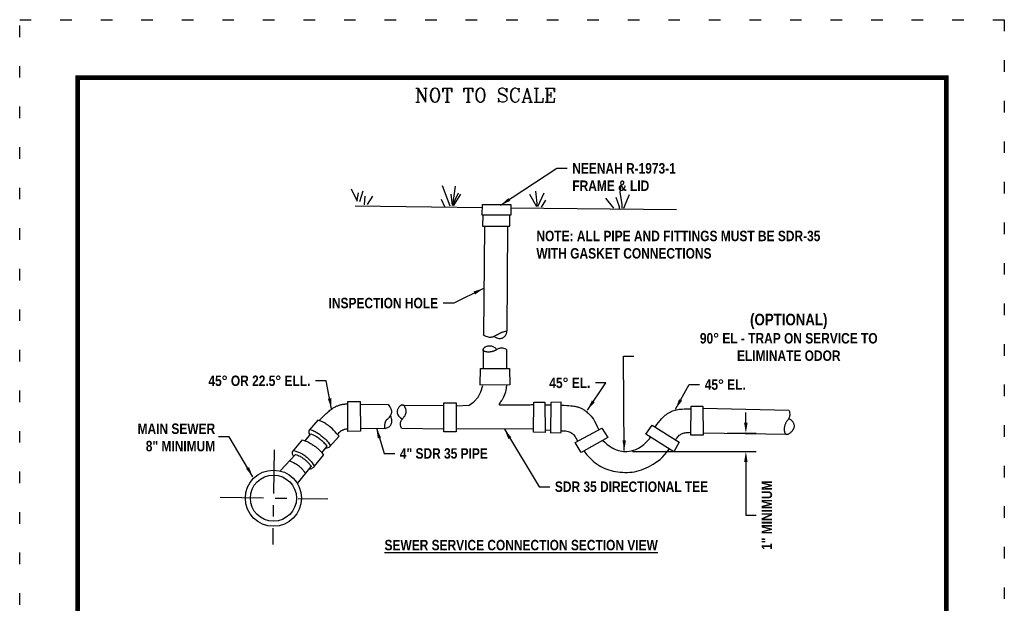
# Model space of a CAD drawing. Header units: feet. Extents: x 12.9 to 21.4, y -2.9 to 8.1.
# Tile 179 of 179: x 12.9 to 21.4, y 3.1 to 8.1. Entities that reach past the tile are written whole.
import ezdxf
from ezdxf.enums import TextEntityAlignment as Align

# ---------------------------------------------------------------- set-up
doc = ezdxf.new("R2010")
doc.units = ezdxf.units.FT
doc.header["$MEASUREMENT"] = 0
doc.linetypes.add('CENTER2', pattern=[1.125, 0.75, -0.125, 0.125, -0.125])
doc.linetypes.add('DOT2', pattern=[0.125, 0, -0.125])
doc.layers.get('0').update_dxf_attribs({"linetype": 'CONTINUOUS'})
doc.layers.get('DEFPOINTS').update_dxf_attribs({"linetype": 'CONTINUOUS'})
for name, color, linetype in [('BORDER', 7, 'CONTINUOUS'), ('DIMENSIONS', 7, 'CONTINUOUS'), ('EARTH', 32, 'CONTINUOUS'), ('SEWER', 3, 'CONTINUOUS'), ('TEXT', 7, 'CONTINUOUS')]:
    doc.layers.add(name, color=color, linetype=linetype)
doc.styles.add('STYLE3', font='romanc.shx')
doc.styles.add('TECHNICAL', font='techb___.ttf')
doc.dimstyles.get("Standard").update_dxf_attribs({"dimtxt": 0.18, "dimasz": 0.18, "dimexe": 0.18, "dimexo": 0.0625, "dimgap": 0.09, "dimtad": 0, "dimtih": 1, "dimtoh": 1, "dimdec": 4, "dimzin": 0, "dimdsep": 46, "dimtxsty": 'Standard', "dimcen": 0.09, "dimadec": 0, "dimazin": 0, "dimtfac": 1, "dimtdec": 4, "dimtofl": 0, "dimtmove": 0, "dimatfit": 3, "dimfxl": 1, "dimtolj": 1, "dimtzin": 0, "dimarcsym": 0})

# ---------------------------------------------------------------- blocks, each defined once
blk = doc.blocks.new('*D0')
at = {"color": 0, "lineweight": -2, "transparency": 16777216}
for p, q in [((19.1346, 4.6126), (19.1346, 4.7026)), ((18.9747, 4.5225), (19.2247, 4.5226)), ((18.1558, 4.3654), (19.2248, 4.366)), ((19.1348, 4.2759), (19.1351, 3.8152)), ((19.1351, 3.8152), (19.2251, 3.8152))]:
    blk.add_line(p, q, dxfattribs=at)
at = {"color": 0, "transparency": 16777216}
for points in [[(19.1496, 4.6126), (19.1196, 4.6126), (19.1347, 4.5226)], [(19.1498, 4.2759), (19.1198, 4.2759), (19.1348, 4.3659)]]:
    blk.add_solid(points, dxfattribs=at)
at = {"layer": 'DEFPOINTS', "color": 0, "transparency": 16777216}
for p in [(18.9435, 4.5225), (19.1347, 4.5226), (18.1245, 4.3654)]:
    blk.add_point(p, dxfattribs=at)
at = {"color": 7, "transparency": 16777216, "insert": (19.3164, 3.8152), "char_height": 0.09, "attachment_point": 5, "rotation": 90, "style": 'TECHNICAL'}
blk.add_mtext('\\A1;1" MINIMUM', dxfattribs=at)

msp = doc.modelspace()

# ---------------------------------------------------------------- linework, layer by layer
at = {"layer": 'BORDER', "color": 7, "const_width": 0.04}
msp.add_lwpolyline([(13.36586, -2.40798), (13.36586, 7.59202), (20.86586, 7.59202), (20.86586, -2.40798)], close=True, dxfattribs=at)
at = {"layer": 'DEFPOINTS', "color": 7, "linetype": 'DOT2', "ltscale": 2}
msp.add_lwpolyline([(12.86586, -2.90798), (12.86586, 8.09202), (21.36586, 8.09202), (21.36586, -2.90798)], close=True, dxfattribs=at)
at = {"layer": 'DIMENSIONS', "color": 7, "linetype": 'CENTER2', "ltscale": 0.5}
for points in [[(15.0629, 4.37816), (15.0501, 3.56252)], [(14.59638, 3.97044), (15.52537, 3.95595)]]:
    msp.add_lwpolyline(points, dxfattribs=at)
at = {"layer": 'EARTH', "color": 7}
for points in [[(15.7274, 6.63126), (15.77847, 6.52619)], [(16.51301, 6.66148), (16.5781, 6.48536)], [(16.6261, 6.65651), (16.60312, 6.48737)], [(18.05622, 6.65687), (18.04622, 6.60183), (18.06527, 6.49875), (18.06427, 6.46673)], [(15.78645, 6.59824), (15.77746, 6.53419)], [(15.82948, 6.61327), (15.79948, 6.52119)], [(15.84651, 6.57024), (15.83952, 6.49318)], [(15.91156, 6.56925), (15.86454, 6.49719)], [(16.58808, 6.58744), (16.59912, 6.48737)], [(16.65013, 6.59546), (16.60212, 6.49037)], [(16.67115, 6.58646), (16.60713, 6.48637)], [(17.26762, 6.58562), (17.32669, 6.47855)], [(17.31765, 6.61165), (17.3327, 6.47955)], [(17.39171, 6.59566), (17.3357, 6.47755)], [(17.92214, 6.55176), (17.99122, 6.46571)], [(18.01221, 6.56079), (18.04125, 6.48073), (18.04126, 6.45371)], [(18.12629, 6.58083), (18.09629, 6.50677), (18.07829, 6.46373)], [(15.76246, 6.48415), (16.86017, 6.47215)], [(16.50303, 6.54439), (16.53607, 6.47534)], [(17.10554, 6.46947), (18.53565, 6.45384)], [(17.40374, 6.53361), (17.36773, 6.47455)]]:
    msp.add_lwpolyline(points, dxfattribs=at)
at = {"layer": 'SEWER', "color": 7}
for points in [[(16.85874, 6.40537), (16.86067, 6.49557), (17.10596, 6.49557), (17.10449, 6.40399), (16.85874, 6.40537)], [(16.86275, 6.40437), (16.86257, 6.30932), (17.09643, 6.30865), (17.09777, 6.40467)], [(16.87838, 6.3083), (16.86862, 5.37256)], [(17.07829, 6.30798), (17.07177, 5.40764)], [(16.86762, 5.37556), (16.87952, 5.36727), (16.89053, 5.36101), (16.90072, 5.35656), (16.91017, 5.35368), (16.91896, 5.35217), (16.92719, 5.35179), (16.93493, 5.35233), (16.94226, 5.35357), (16.94926, 5.35529), (16.95594, 5.3574), (16.96229, 5.35982), (16.96831, 5.36245), (16.974, 5.36523), (16.97936, 5.36807), (16.98437, 5.37089), (16.98905, 5.37359), (16.99339, 5.37613), (16.99744, 5.3785), (17.00126, 5.38071), (17.0049, 5.38279), (17.00842, 5.38475), (17.01188, 5.38662), (17.01532, 5.3884), (17.01881, 5.39011), (17.02244, 5.39179), (17.02642, 5.39349), (17.031, 5.39526), (17.03644, 5.39719), (17.04299, 5.39932), (17.05089, 5.40173), (17.0604, 5.40448), (17.07177, 5.40764)], [(16.96019, 5.35797), (16.9725, 5.35069), (16.9836, 5.3455), (16.99357, 5.34213), (17.00253, 5.34034), (17.01057, 5.33987), (17.01779, 5.34046), (17.02429, 5.34187), (17.03017, 5.34383), (17.03551, 5.34614), (17.04036, 5.3487), (17.04474, 5.3515), (17.0487, 5.35447), (17.05226, 5.35758), (17.05545, 5.3608), (17.0583, 5.36407), (17.06085, 5.36736), (17.06312, 5.37066), (17.06513, 5.37411), (17.06687, 5.37788), (17.06834, 5.38215), (17.06957, 5.38709), (17.07055, 5.39287), (17.07128, 5.39966), (17.07177, 5.40764)], [(17.06981, 5.24451), (17.0568, 5.25029), (17.04544, 5.25428), (17.03551, 5.2567), (17.02684, 5.25777), (17.01923, 5.25772), (17.01249, 5.25678), (17.00642, 5.25516), (17.00084, 5.25309), (16.99556, 5.25076), (16.99054, 5.24827), (16.98573, 5.24568), (16.98108, 5.24304), (16.97657, 5.24043), (16.97214, 5.23789), (16.96776, 5.2355), (16.96339, 5.23331), (16.959, 5.23138), (16.95458, 5.22969), (16.95012, 5.22824), (16.94563, 5.22701), (16.94111, 5.22598), (16.93656, 5.22514), (16.93198, 5.22447), (16.92737, 5.22396), (16.92273, 5.22359), (16.91809, 5.22337), (16.91347, 5.22329), (16.9089, 5.22335), (16.9044, 5.22357), (16.90002, 5.22393), (16.89577, 5.22445), (16.89167, 5.22512), (16.88777, 5.22595), (16.88409, 5.22693), (16.88067, 5.22807), (16.87756, 5.22937), (16.87478, 5.23082), (16.87237, 5.23243), (16.87037, 5.2342), (16.86882, 5.23612), (16.86775, 5.2382), (16.86715, 5.24042), (16.86702, 5.24277), (16.86736, 5.24523), (16.86815, 5.2478), (16.86938, 5.25045), (16.87105, 5.25318), (16.87315, 5.25597), (16.87567, 5.2588), (16.87859, 5.26163), (16.88187, 5.26439), (16.88549, 5.26705), (16.88943, 5.26954), (16.89365, 5.27181), (16.89813, 5.27381), (16.90284, 5.27549), (16.90775, 5.27681), (16.91284, 5.27773), (16.91807, 5.27826), (16.92342, 5.27838), (16.92887, 5.27807), (16.93437, 5.27733), (16.93991, 5.27615), (16.94545, 5.2745), (16.95097, 5.27239), (16.95638, 5.2698), (16.96163, 5.26672), (16.96663, 5.26313), (16.97131, 5.25902), (16.97561, 5.25439), (16.97944, 5.24921), (16.98274, 5.24349)], [(16.86711, 5.24119), (16.86595, 5.08195)], [(17.06881, 5.24651), (17.0683, 5.08311)], [(16.84071, 4.93921), (16.84267, 5.08233), (17.09487, 5.08139), (17.09622, 4.94015), (16.83871, 4.93821)], [(16.63357, 4.76061), (16.74566, 4.76376), (16.78605, 4.79326), (16.82352, 4.83281), (16.84788, 4.8815), (16.86287, 4.93579)], [(17.06947, 4.93899), (17.06919, 4.93665), (17.06833, 4.93016), (17.06686, 4.92031), (17.06473, 4.9079), (17.06191, 4.8937), (17.05835, 4.87851), (17.05402, 4.86312), (17.04889, 4.84832), (17.04297, 4.83476), (17.03655, 4.82255), (17.02994, 4.81166), (17.02348, 4.80206), (17.01752, 4.79372), (17.01237, 4.78662), (17.00838, 4.78072), (17.00587, 4.77599), (17.00511, 4.7724), (17.00607, 4.7698), (17.00862, 4.76806), (17.01268, 4.76704), (17.01813, 4.76658), (17.02486, 4.76655), (17.03276, 4.76679), (17.04174, 4.76717), (17.05165, 4.76757), (17.06233, 4.76794), (17.07356, 4.76828), (17.08514, 4.76858), (17.09686, 4.76884), (17.10854, 4.76903), (17.11995, 4.76914), (17.13091, 4.76918), (17.14127, 4.76913), (17.15115, 4.76902), (17.16075, 4.76886), (17.17025, 4.76868), (17.17984, 4.7685), (17.18971, 4.76835), (17.20005, 4.76826), (17.21104, 4.76824), (17.2228, 4.76831), (17.23511, 4.76847), (17.24771, 4.76869), (17.2603, 4.76896), (17.2726, 4.76926), (17.28433, 4.76957), (17.2952, 4.76987), (17.30493, 4.77015)], [(15.45205, 4.63123), (15.46622, 4.64657), (15.47906, 4.66013), (15.49071, 4.67209), (15.50133, 4.68263), (15.51105, 4.69194), (15.52001, 4.7002), (15.52836, 4.70759), (15.53624, 4.71429), (15.54378, 4.72045), (15.55103, 4.72614), (15.55805, 4.73137), (15.56488, 4.7362), (15.57158, 4.74063), (15.57817, 4.74471), (15.58472, 4.74846), (15.59128, 4.75191), (15.59786, 4.7551), (15.60442, 4.75802), (15.61091, 4.76068), (15.61727, 4.76307), (15.62343, 4.76521), (15.62934, 4.7671), (15.63493, 4.76873), (15.64014, 4.77011), (15.64494, 4.77124), (15.64936, 4.77215), (15.65348, 4.77289), (15.65735, 4.77347), (15.66105, 4.77393), (15.66464, 4.77431), (15.66819, 4.77464), (15.67175, 4.77495), (15.67538, 4.77527), (15.67906, 4.7756), (15.68275, 4.77594), (15.6864, 4.77628), (15.68997, 4.77662), (15.69343, 4.77694), (15.69674, 4.77726), (15.69985, 4.77756)], [(15.69992, 4.53861), (15.69985, 4.79781), (15.80629, 4.79754), (15.807, 4.53964), (15.69992, 4.53861)], [(15.80635, 4.775), (16.04713, 4.77188)], [(16.04713, 4.77188), (16.05373, 4.76311), (16.05932, 4.75479), (16.06397, 4.74692), (16.06773, 4.73948), (16.07067, 4.73247), (16.07286, 4.72587), (16.07436, 4.71966), (16.07525, 4.71384), (16.07558, 4.70839), (16.07541, 4.70329), (16.07481, 4.6985), (16.07383, 4.69399), (16.07253, 4.68973), (16.07097, 4.68569), (16.06922, 4.68184), (16.06733, 4.67814), (16.06536, 4.67458), (16.0633, 4.67113), (16.06116, 4.6678), (16.05894, 4.66459), (16.05663, 4.66148), (16.05423, 4.65848), (16.05174, 4.65559), (16.04916, 4.65279), (16.04649, 4.65008), (16.04377, 4.64745), (16.04104, 4.64489), (16.03834, 4.64238), (16.03571, 4.63991), (16.03319, 4.63747), (16.03082, 4.63503), (16.02865, 4.6326), (16.0267, 4.63014), (16.02496, 4.62759), (16.02341, 4.62489), (16.02202, 4.62196), (16.02078, 4.61874), (16.01965, 4.61515), (16.01861, 4.61111), (16.01765, 4.60658), (16.01675, 4.6015), (16.016, 4.59601), (16.0155, 4.59027), (16.01534, 4.58445), (16.01563, 4.57872), (16.01646, 4.57324), (16.01794, 4.56818), (16.02016, 4.56371)], [(16.16327, 4.56675), (16.15751, 4.58114), (16.15424, 4.59367), (16.15312, 4.60457), (16.15376, 4.61403), (16.15582, 4.62228), (16.15893, 4.62952), (16.16272, 4.63595), (16.16684, 4.64181), (16.17097, 4.64726), (16.17502, 4.65241), (16.17893, 4.65731), (16.18267, 4.66204), (16.18618, 4.66665), (16.18943, 4.67123), (16.19236, 4.67583), (16.19493, 4.68051), (16.19711, 4.68534), (16.19889, 4.69026), (16.20029, 4.69522), (16.20133, 4.70018), (16.20201, 4.70506), (16.20236, 4.70981), (16.20238, 4.71438), (16.2021, 4.71871), (16.20152, 4.72276), (16.20069, 4.72653), (16.19966, 4.73007), (16.19849, 4.73339), (16.19721, 4.73652), (16.19588, 4.73949), (16.19454, 4.74233), (16.19325, 4.74506), (16.19204, 4.74771), (16.19087, 4.75026), (16.18972, 4.75268), (16.18852, 4.75496), (16.18724, 4.75707), (16.18583, 4.75899), (16.18425, 4.76069), (16.18245, 4.76217), (16.1804, 4.76339), (16.17813, 4.76435), (16.17569, 4.76507), (16.17312, 4.76553), (16.17045, 4.76573), (16.16774, 4.7657), (16.16503, 4.76541), (16.16236, 4.76488), (16.15975, 4.7641), (16.1572, 4.76305), (16.15468, 4.7617), (16.15217, 4.76001), (16.14963, 4.75796), (16.14704, 4.75553), (16.14437, 4.75267), (16.1416, 4.74937), (16.13873, 4.7456), (16.13583, 4.74138), (16.13301, 4.73676), (16.13038, 4.73177), (16.12806, 4.72645), (16.12613, 4.72084), (16.12472, 4.71496), (16.12392, 4.70886), (16.12387, 4.70256), (16.12483, 4.69598), (16.12707, 4.68904), (16.13087, 4.68164), (16.13651, 4.67371), (16.14427, 4.66516), (16.15442, 4.65589), (16.16725, 4.64581)], [(16.17243, 4.76542), (16.52762, 4.76188)], [(16.52762, 4.53546), (16.52762, 4.78652), (16.63345, 4.78652), (16.63462, 4.53546), (16.52762, 4.53546)], [(17.30726, 4.7923), (17.4006, 4.79226), (17.4025, 4.52999), (17.30133, 4.5321), (17.30526, 4.7923)], [(17.40078, 4.76737), (17.44803, 4.76682)], [(17.45018, 4.78799), (17.44838, 4.52715), (17.54018, 4.52895), (17.54018, 4.78979), (17.45018, 4.78799)], [(17.54018, 4.76641), (17.56629, 4.76486), (17.58854, 4.76332), (17.6074, 4.76176), (17.62335, 4.76017), (17.63686, 4.75854), (17.64839, 4.75686), (17.65841, 4.75511), (17.6674, 4.75328), (17.67577, 4.75136), (17.68364, 4.7493), (17.6911, 4.7471), (17.69823, 4.7447), (17.70509, 4.74208), (17.71176, 4.73922), (17.71831, 4.73607), (17.72483, 4.73261), (17.73138, 4.7288), (17.738, 4.7246), (17.74475, 4.71996), (17.75166, 4.71483), (17.75878, 4.70916), (17.76616, 4.7029), (17.77382, 4.696), (17.78183, 4.68842), (17.79022, 4.68001), (17.79904, 4.6703), (17.80835, 4.6587), (17.81821, 4.64465), (17.82866, 4.62756), (17.83977, 4.60686), (17.85158, 4.58198), (17.86416, 4.55234)], [(16.02016, 4.56371), (16.03449, 4.56885), (16.04595, 4.57407), (16.0549, 4.57934), (16.06172, 4.58463), (16.06678, 4.58991), (16.07044, 4.59515), (16.07306, 4.60032), (16.07502, 4.6054), (16.0766, 4.61042), (16.07775, 4.61572), (16.07834, 4.62173), (16.07823, 4.62886), (16.07729, 4.63751), (16.07539, 4.64811), (16.07239, 4.66107), (16.06817, 4.67681)], [(18.3517, 4.57648), (18.36749, 4.59811), (18.3818, 4.6168), (18.39484, 4.63288), (18.40685, 4.64666), (18.41805, 4.65848), (18.42866, 4.66866), (18.43891, 4.67754), (18.44903, 4.68543), (18.45921, 4.69261), (18.46951, 4.69914), (18.47993, 4.70504), (18.4905, 4.7103), (18.50123, 4.71495), (18.51214, 4.71898), (18.52326, 4.7224), (18.53459, 4.72523), (18.54622, 4.72749), (18.55844, 4.72925), (18.57165, 4.73061), (18.58619, 4.73166), (18.60245, 4.73248), (18.62079, 4.73317), (18.64158, 4.73382), (18.66311, 4.73446)], [(18.66102, 4.50615), (18.66318, 4.75554), (18.76326, 4.75657), (18.7663, 4.50615), (18.66102, 4.50615)], [(18.76341, 4.7385), (19.50685, 4.72173)], [(19.50685, 4.72173), (19.51026, 4.70897), (19.51233, 4.69762), (19.5132, 4.68755), (19.51306, 4.6786), (19.51204, 4.67066), (19.51032, 4.66357), (19.50804, 4.65721), (19.50537, 4.65142), (19.50245, 4.6461), (19.49936, 4.64113), (19.49616, 4.63644), (19.49291, 4.63194), (19.48967, 4.62754), (19.48652, 4.62317), (19.48351, 4.61873), (19.48069, 4.61414), (19.47814, 4.60934), (19.47584, 4.60436), (19.47379, 4.59925), (19.47198, 4.59408), (19.47041, 4.58889), (19.46907, 4.58374), (19.46794, 4.57868), (19.46703, 4.57377), (19.46632, 4.56905), (19.46582, 4.56451), (19.46552, 4.56011), (19.46545, 4.55584), (19.46559, 4.55166), (19.46596, 4.54755), (19.46655, 4.54347), (19.46737, 4.53941), (19.46843, 4.53535), (19.46973, 4.53137), (19.47127, 4.52756), (19.47307, 4.524), (19.47512, 4.5208), (19.47744, 4.51804), (19.48003, 4.51582), (19.48289, 4.51423), (19.48603, 4.51333), (19.48942, 4.5131), (19.49303, 4.5135), (19.49684, 4.51448), (19.50081, 4.51599), (19.50491, 4.51799), (19.50912, 4.52042), (19.51341, 4.52324), (19.51774, 4.52641), (19.52206, 4.52989), (19.52631, 4.53365), (19.53044, 4.53765), (19.53439, 4.54187), (19.5381, 4.54626), (19.54152, 4.5508), (19.54459, 4.55544), (19.54726, 4.56017), (19.54951, 4.56496), (19.55131, 4.56981), (19.55266, 4.57469), (19.55352, 4.57959), (19.5539, 4.58451), (19.55376, 4.58942), (19.55309, 4.59431), (19.55189, 4.59916), (19.55021, 4.60394), (19.54814, 4.60859), (19.54574, 4.61307), (19.54308, 4.61733), (19.54024, 4.62133), (19.5373, 4.62501), (19.53432, 4.62833), (19.53135, 4.63127), (19.52833, 4.6339), (19.52516, 4.63632), (19.52175, 4.63863), (19.51801, 4.64092), (19.51384, 4.64329), (19.50916, 4.64584), (19.50386, 4.64868)], [(15.43969, 4.63562), (15.36565, 4.54953)], [(15.62243, 4.49681), (15.6048, 4.51756), (15.589, 4.53522), (15.57483, 4.55015), (15.56209, 4.56268), (15.55059, 4.5732), (15.54012, 4.58203), (15.53049, 4.58955), (15.52151, 4.59611), (15.51296, 4.60201), (15.50454, 4.60742), (15.49595, 4.61243), (15.48688, 4.61718), (15.47703, 4.62175), (15.46609, 4.62628), (15.45374, 4.63086), (15.43969, 4.63562)], [(18.27194, 4.51425), (18.32733, 4.59189), (18.55772, 4.44618), (18.51317, 4.36319), (18.27194, 4.51425)], [(15.33065, 4.45745), (15.37867, 4.51651)], [(15.36565, 4.54953), (15.36165, 4.54152), (15.36165, 4.52251), (15.37042, 4.50776)], [(15.37165, 4.55651), (15.37364, 4.55574), (15.37769, 4.55414), (15.38343, 4.55181), (15.39047, 4.54886), (15.39842, 4.54539), (15.4069, 4.54152), (15.41552, 4.53736), (15.4239, 4.533), (15.43174, 4.52853), (15.43909, 4.52396), (15.44606, 4.51927), (15.45279, 4.51441), (15.4594, 4.50939), (15.46603, 4.50416), (15.47279, 4.49872), (15.47982, 4.49303), (15.48722, 4.48704), (15.49497, 4.48053), (15.50305, 4.47326), (15.51142, 4.46498), (15.52005, 4.45543), (15.52889, 4.44437), (15.53792, 4.43156), (15.5471, 4.41673)], [(15.37867, 4.51651), (15.39355, 4.511), (15.40654, 4.50561), (15.4179, 4.5003), (15.42789, 4.49499), (15.43676, 4.48965), (15.44477, 4.48422), (15.45219, 4.47864), (15.45928, 4.47286), (15.46624, 4.46681), (15.47321, 4.46043), (15.48023, 4.45362), (15.48739, 4.44632), (15.49475, 4.43843), (15.5024, 4.42988), (15.51039, 4.42058), (15.51881, 4.41046)], [(15.60942, 4.51187), (15.61694, 4.52095), (15.62353, 4.52832), (15.62932, 4.53421), (15.63447, 4.53885), (15.63912, 4.54247), (15.64341, 4.5453), (15.6475, 4.54759), (15.65152, 4.54956), (15.65562, 4.5514), (15.65998, 4.55316), (15.66475, 4.55483), (15.6701, 4.55643), (15.67619, 4.55796), (15.68321, 4.55941), (15.6913, 4.56079), (15.69991, 4.56201)], [(15.80766, 4.56689), (16.02016, 4.56371)], [(16.16327, 4.56675), (16.52762, 4.55951)], [(16.63449, 4.56278), (17.30175, 4.56031)], [(17.40234, 4.55163), (17.44608, 4.55065)], [(17.54636, 4.54409), (17.56307, 4.54347), (17.5775, 4.54221), (17.58993, 4.54035), (17.60063, 4.53793), (17.60987, 4.53499), (17.61792, 4.53159), (17.62504, 4.52776), (17.63152, 4.52356), (17.6376, 4.51896), (17.64346, 4.51374), (17.64924, 4.50764), (17.65511, 4.50036), (17.66121, 4.49165), (17.66771, 4.48121), (17.67475, 4.46877), (17.68249, 4.45405)], [(17.66167, 4.44243), (17.89182, 4.56658), (17.94288, 4.48453), (17.71174, 4.35637), (17.66167, 4.44243)], [(18.52615, 4.46328), (18.53348, 4.47416), (18.5405, 4.48362), (18.54728, 4.4918), (18.55388, 4.49881), (18.56038, 4.50479), (18.56685, 4.50987), (18.57334, 4.51417), (18.57993, 4.51783), (18.58671, 4.52096), (18.59392, 4.5236), (18.6018, 4.52577), (18.61062, 4.52752), (18.62062, 4.52886), (18.63206, 4.52982), (18.64521, 4.53044), (18.66031, 4.53073)], [(18.76511, 4.52729), (19.48859, 4.51346)], [(15.22159, 4.36335), (15.30663, 4.46545)], [(15.30663, 4.46545), (15.32217, 4.46053), (15.3359, 4.45554), (15.34804, 4.45051), (15.35879, 4.44547), (15.36836, 4.44043), (15.37697, 4.43542), (15.38482, 4.43047), (15.39212, 4.42561), (15.39906, 4.42084), (15.40571, 4.41615), (15.4121, 4.41149), (15.41829, 4.40684), (15.42432, 4.40215), (15.43022, 4.39739), (15.43605, 4.39252), (15.44184, 4.38751), (15.44763, 4.38231), (15.45342, 4.37684), (15.4592, 4.37104), (15.46497, 4.3648), (15.47071, 4.35806), (15.47643, 4.35072), (15.48211, 4.3427), (15.48775, 4.33393)], [(15.53682, 4.40346), (15.62243, 4.49681)], [(17.90025, 4.4609), (17.91584, 4.44484), (17.93524, 4.42745), (17.95361, 4.41335), (17.97107, 4.40202), (17.98774, 4.39299), (18.00376, 4.38573), (18.01925, 4.37975), (18.03435, 4.37466), (18.04924, 4.37047), (18.06416, 4.36728), (18.07929, 4.36521), (18.09486, 4.36437), (18.11107, 4.36487), (18.12814, 4.36683), (18.14627, 4.37036), (18.16562, 4.37565), (18.18614, 4.3832), (18.20772, 4.3936), (18.23025, 4.40742), (18.25363, 4.42525), (18.27776, 4.44767), (18.30251, 4.47526), (18.31271, 4.48872)], [(15.11855, 4.20019), (15.24587, 4.34038)], [(15.22835, 4.32525), (15.22566, 4.33058), (15.22354, 4.33581), (15.22197, 4.3409), (15.22093, 4.34583), (15.2204, 4.35057), (15.22034, 4.35509), (15.22075, 4.35936), (15.22159, 4.36335)], [(15.23472, 4.37381), (15.2554, 4.36649), (15.27284, 4.35976), (15.28752, 4.35346), (15.29993, 4.34744), (15.31057, 4.34154), (15.31993, 4.33562), (15.3285, 4.32951), (15.33678, 4.32306), (15.34517, 4.31611), (15.35377, 4.30847), (15.36259, 4.29994), (15.37165, 4.29033), (15.38094, 4.27943), (15.39048, 4.26707), (15.40029, 4.25304), (15.41038, 4.23714)], [(15.24587, 4.34038), (15.25702, 4.33705), (15.26741, 4.33319), (15.27704, 4.32892), (15.28593, 4.32436), (15.29409, 4.31963), (15.30155, 4.31487), (15.3083, 4.31019), (15.31437, 4.30573), (15.31978, 4.30156), (15.32463, 4.29767), (15.32904, 4.29396), (15.33312, 4.29039), (15.33699, 4.28688), (15.34077, 4.28336), (15.34457, 4.27977), (15.3485, 4.27603), (15.35265, 4.27208), (15.35699, 4.26791), (15.36144, 4.26348), (15.36593, 4.25878), (15.37039, 4.25378), (15.37475, 4.24848), (15.37894, 4.24285), (15.38289, 4.23688)], [(15.47428, 4.35348), (15.51881, 4.41046)], [(15.50807, 4.39483), (15.51981, 4.39545), (15.53682, 4.40346)], [(17.73589, 4.36976), (17.73837, 4.36658), (17.76037, 4.34001), (17.78066, 4.31719), (17.79954, 4.29769), (17.81733, 4.28104), (17.83435, 4.26682), (17.85091, 4.25457), (17.86733, 4.24386), (17.88388, 4.23429), (17.90065, 4.22576), (17.9177, 4.21818), (17.93508, 4.21151), (17.95285, 4.20567), (17.97104, 4.20062), (17.98973, 4.19628), (18.00896, 4.1926), (18.02875, 4.18954), (18.04902, 4.18714), (18.06965, 4.18548), (18.09052, 4.18462), (18.11152, 4.18464), (18.13253, 4.1856), (18.15342, 4.18758), (18.17409, 4.19065), (18.19444, 4.19485), (18.21452, 4.20019), (18.2344, 4.20663), (18.25413, 4.21414), (18.27381, 4.22271), (18.29348, 4.23229), (18.31323, 4.24286), (18.33311, 4.2544), (18.35318, 4.26696), (18.37336, 4.28089), (18.39354, 4.29662), (18.41363, 4.3146), (18.43351, 4.33524), (18.4531, 4.359), (18.47228, 4.3863), (18.47336, 4.38812)], [(15.19659, 4.28528), (15.21503, 4.27697), (15.23077, 4.26927), (15.24411, 4.26212), (15.25535, 4.25548), (15.26479, 4.24929), (15.27273, 4.2435), (15.27948, 4.23806), (15.28534, 4.23293), (15.29056, 4.22805), (15.29524, 4.2234), (15.29946, 4.21896), (15.30328, 4.21472), (15.30676, 4.21065), (15.30996, 4.20675), (15.31295, 4.20298), (15.31579, 4.19933), (15.31852, 4.19579), (15.32115, 4.19238), (15.32365, 4.18914), (15.32599, 4.18609), (15.32815, 4.18328), (15.33011, 4.18072), (15.33184, 4.17845), (15.33333, 4.17651)], [(15.41038, 4.23714), (15.48775, 4.33393)], [(15.2634, 4.08879), (15.38289, 4.23688)], [(15.36474, 4.21226), (15.37677, 4.21536), (15.38666, 4.21913), (15.39459, 4.22324), (15.40071, 4.22735), (15.40518, 4.23113), (15.40818, 4.23424), (15.40986, 4.23636), (15.41038, 4.23714)]]:
    msp.add_lwpolyline(points, dxfattribs=at)
for radius in [0.24259, 0.19887]:
    msp.add_circle((15.05637, 3.96198), radius, dxfattribs=at)

# ---------------------------------------------------------------- texts
at = {"layer": 'DIMENSIONS', "color": 7, "char_height": 0.09, "style": 'TECHNICAL'}
for s, insert, attachment_point in [('NEENAH R-1973-1\\PFRAME & LID', (17.63659, 6.8542), 1), ('NOTE: ALL PIPE AND FITTINGS MUST BE SDR-35\\P\\pxql;WITH GASKET CONNECTIONS', (17.32647, 6.27044), 1), ('INSPECTION HOLE', (16.47765, 5.60004), 9), ('\\pxqc;{\\fTechnicBold|b1|i0|c2|p2;\\H1.1111x;(OPTIONAL)}\\P90%%D EL - TRAP ON SERVICE TO \\PELIMINATE ODOR ', (18.72382, 5.554), 1), ('45%%D OR 22.5%%D ELL.', (15.37516, 4.92916), 9), ('45° EL.', (17.79204, 5.0027), 3), ('45° EL.', (18.77975, 4.98769), 1), ('MAIN SEWER \\P8" MINIMUM', (14.5533, 4.60674), 3), ('4" SDR 35 PIPE', (16.14795, 4.39328), 1), ('SDR 35 DIRECTIONAL TEE', (17.48635, 4.10645), 1)]:
    msp.add_mtext(s, dxfattribs=dict(at, insert=insert, attachment_point=attachment_point))
at = {"layer": 'TEXT', "color": 7, "style": 'STYLE3'}
msp.add_text('NOT TO SCALE', height=0.1203954, dxfattribs=at).set_placement((16.2761, 7.38158))
at = {"layer": 'TEXT', "color": 7, "style": 'TECHNICAL'}
msp.add_text('%%USEWER SERVICE CONNECTION SECTION VIEW', height=0.09, dxfattribs=at).set_placement((18.3749, 3.55719), align=Align.MIDDLE_RIGHT)

# ---------------------------------------------------------------- dimensions: what is measured, and where the dimension line sits
at = {"color": 7}
dim = msp.add_linear_dim(base=(19.1347, 4.52258), p1=(18.12451, 4.36535), p2=(18.94347, 4.52247), angle=270.032948, text='1" MINIMUM', dimstyle='Standard', override={"dimscale": 0.5, "dimtxsty": 'TECHNICAL', "dimclrt": 7}, dxfattribs=at)
dim.commit()
dim.dimension.update_dxf_attribs({"geometry": '*D0', "text_midpoint": (19.31642, 3.8152), "dimtype": 160, "text_rotation": 90})

# ---------------------------------------------------------------- leaders
at = {"layer": 'DIMENSIONS', "color": 7, "annotation_type": 0, "has_hookline": 1}
for points, hookline_direction, text_width in [([(17.01775, 6.49083), (17.50159, 6.8092), (17.59159, 6.8092)], 0, 1.00961), ([(16.87071, 5.77315), (16.61265, 5.64504), (16.52265, 5.64504)], 1, 1.07158), ([(18.08526, 4.37246), (18.07784, 5.18756), (18.16784, 5.18756)], 0, 1.86605), ([(15.5583, 4.73446), (15.51016, 4.97416), (15.42016, 4.97416)], 1, 1.08987), ([(17.76662, 4.72324), (17.92704, 4.9577), (17.83704, 4.9577)], 1, 0.43145), ([(18.52765, 4.73125), (18.64475, 4.94269), (18.73475, 4.94269)], 0, 0.43145), ([(15.94469, 4.56801), (16.01295, 4.34828), (16.10295, 4.34828)], 0, 0.90658), ([(17.05067, 4.55685), (17.35135, 4.06145), (17.44135, 4.06145)], 0, 1.56303), ([(14.8788, 4.14633), (14.67334, 4.49164), (14.58334, 4.49164)], 1, 0.75197)]:
    msp.add_leader(points, dimstyle='Standard', override={"dimscale": 0.5, "dimtxsty": 'TECHNICAL', "dimclrt": 7}, dxfattribs=dict(at, hookline_direction=hookline_direction, text_width=text_width))

doc.saveas('drawing.dxf')
